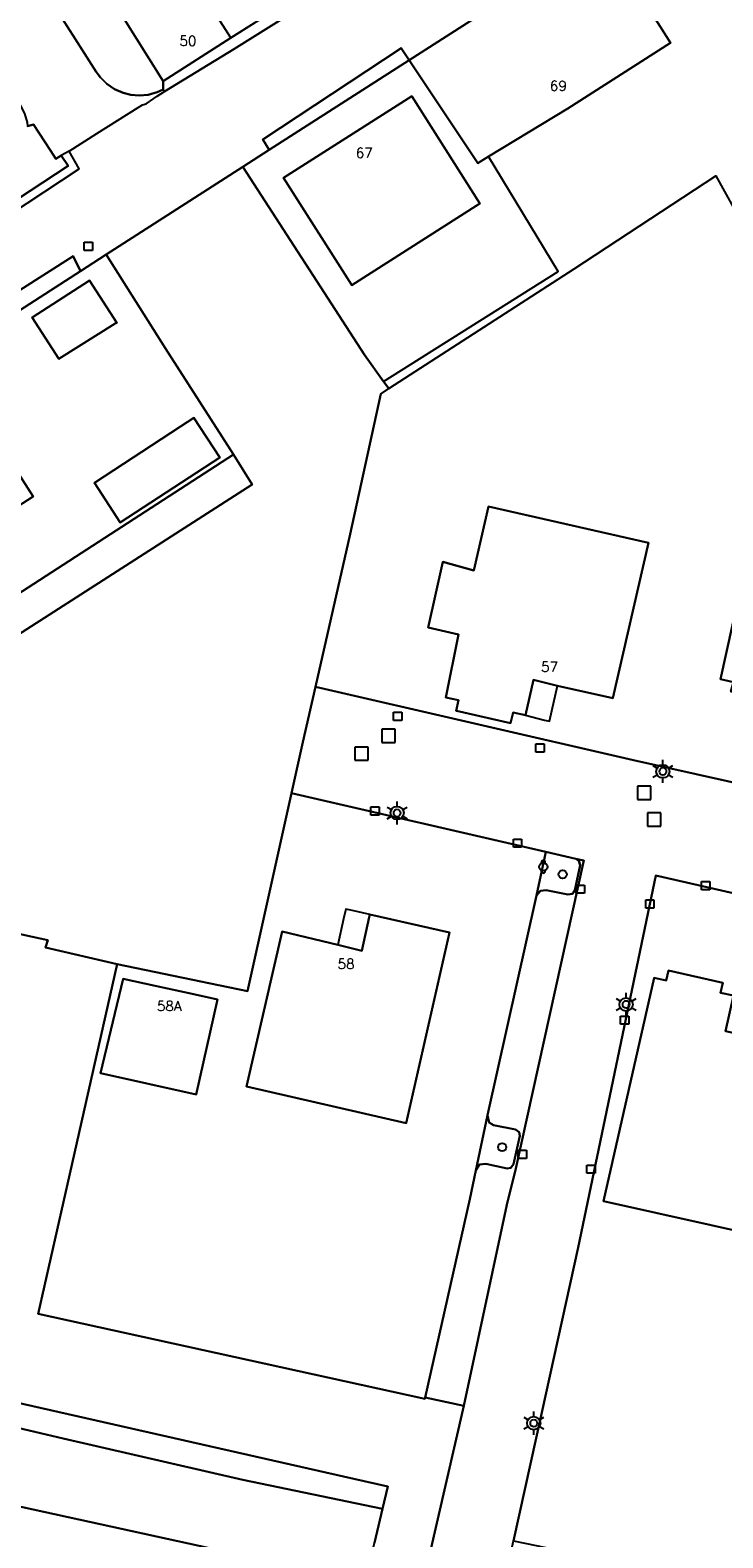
# Model space of a CAD drawing. Header units: metres. Extents: x 108000 to 109000, y 423600 to 424200.
# Tile 38 of 106: x 108467 to 108509, y 423677 to 423768. Entities that reach past the tile are written whole.
import ezdxf

# ---------------------------------------------------------------- set-up
doc = ezdxf.new("R2010")
doc.units = ezdxf.units.M
doc.header["$MEASUREMENT"] = 0
for name, color, linetype in [('bak', 10, 'Continuous'), ('Boomspiegel', 10, 'Continuous'), ('Erf', 10, 'Continuous'), ('gesloten verharding', 10, 'Continuous'), ('groenvoorziening', 10, 'Continuous'), ('Huisnummers', 10, 'Continuous'), ('inspectie- _rioolput', 10, 'Continuous'), ('kolk', 10, 'Continuous'), ('lichtmast', 10, 'Continuous'), ('loofbos', 10, 'Continuous'), ('Luifel', 10, 'Continuous'), ('oever_ slootkant', 10, 'Continuous'), ('onverhard', 10, 'Continuous'), ('pand', 10, 'Continuous'), ('Parkeervlak', 10, 'Continuous'), ('rijbaan lokale weg', 10, 'Continuous'), ('vegetatieobject', 10, 'Continuous'), ('Voetpad', 10, 'Continuous'), ('Walbescherming', 10, 'Continuous'), ('waterloop_ sloot', 10, 'Continuous'), ('zand', 10, 'Continuous')]:
    doc.layers.add(name, color=color, linetype=linetype)
doc.styles.get("Standard").update_dxf_attribs({"font": 'txt.shx'})

msp = doc.modelspace()

# ---------------------------------------------------------------- linework, layer by layer
at = {"layer": 'bak', "color": 32, "true_color": 0xe17500}
msp.add_circle((108498.521, 423717.828), 0.25, dxfattribs=at)
for centre, start, end in [((108498.521, 423718.078), 345.52249, 194.47751), ((108498.521, 423717.578), 165.52249, 14.47751)]:
    msp.add_arc(centre, 0.125, start, end, dxfattribs=at)
at = {"layer": 'Boomspiegel', "color": 32, "true_color": 0xe17500}
for points in [[(108500.757, 423717.928), (108500.683, 423718.192), (108500.487, 423718.321), (108498.671, 423718.74), (108498.116, 423716.098), (108498.344, 423716.372), (108498.691, 423716.422), (108500.005, 423716.15), (108500.289, 423716.194), (108500.426, 423716.417), (108500.757, 423717.928)], [(108494.443, 423699.456), (108494.661, 423699.806), (108495.043, 423699.86), (108496.342, 423699.574), (108496.56, 423699.617), (108496.713, 423699.843), (108497.103, 423701.541), (108497.064, 423701.768), (108496.841, 423701.926), (108495.505, 423702.203), (108495.244, 423702.354), (108495.151, 423702.798), (108494.443, 423699.456)]]:
    msp.add_lwpolyline(points, dxfattribs=at)
at = {"layer": 'Erf', "color": 52, "true_color": 0xd2d200}
msp.add_line((108488.851, 423747.205), (108489.164, 423746.775), dxfattribs=at)
for points in [[(108529.604, 423764.328), (108532.264, 423770.375), (108530.67, 423771.076), (108531.586, 423773.159), (108524.17, 423776.88), (108522.941, 423775.987), (108525.705, 423772.02), (108527.456, 423769.659), (108524.997, 423767.791), (108525.595, 423766.981), (108523.032, 423765.217), (108520.609, 423768.471), (108517.846, 423772.438), (108517.223, 423773.572), (108515.293, 423776.149), (108509.966, 423772.253), (108506.554, 423776.919), (108502.146, 423774.151), (108506.232, 423767.697), (108500.014, 423763.715), (108495.206, 423760.802)], [(108468.429, 423770.681), (108471.441, 423765.94), (108471.69, 423765.6), (108472.089, 423765.205), (108472.552, 423764.888), (108473.066, 423764.661), (108473.543, 423764.541), (108474.032, 423764.499), (108474.592, 423764.546), (108475.133, 423764.694), (108475.501, 423764.867), (108475.491, 423765.371), (108471.453, 423771.815)], [(108495.206, 423760.802), (108494.549, 423760.404), (108490.393, 423766.639), (108481.913, 423761.208), (108480.328, 423760.193), (108487.686, 423748.808), (108488.851, 423747.205)], [(108490.551, 423764.469), (108494.685, 423757.975), (108486.918, 423753.031), (108482.784, 423759.525), (108490.551, 423764.469)], [(108488.851, 423747.205), (108499.421, 423753.844), (108495.206, 423760.802)], [(108489.164, 423746.775), (108500.395, 423754.023), (108508.969, 423759.631), (108510.657, 423756.619), (108518.136, 423757.555), (108523.278, 423758.168), (108522.619, 423756.724), (108530.154, 423755.125), (108537.154, 423753.613), (108544.543, 423751.727)], [(108472.038, 423754.871), (108470.479, 423753.867), (108453.253, 423742.776)], [(108458.417, 423728.987), (108479.763, 423742.771), (108475.635, 423749.186), (108472.038, 423754.871)], [(108471.039, 423753.307), (108472.684, 423750.753), (108472.596, 423750.698), (108469.181, 423748.57), (108467.566, 423751.064), (108471.039, 423753.307)], [(108489.164, 423746.775), (108488.673, 423746.458), (108486.815, 423737.962), (108484.715, 423728.711), (108503.991, 423724.289), (108517.443, 423721.267), (108534.352, 423717.426), (108534.02, 423715.933), (108541.446, 423714.268), (108541.642, 423715.191), (108546.92, 423739.435), (108549.319, 423750.508), (108545.104, 423751.584)], [(108467.617, 423740.231), (108460.128, 423735.422), (108455.575, 423742.456), (108463.116, 423747.241), (108467.617, 423740.231)], [(108471.334, 423741.073), (108476.547, 423744.464), (108477.363, 423744.994), (108478.924, 423742.593), (108472.895, 423738.672), (108471.334, 423741.073)], [(108516.015, 423729.916), (108514.547, 423730.24), (108514.081, 423728.125), (108513.349, 423728.279), (108513.209, 423727.68), (108509.889, 423728.435), (108510.041, 423729.009), (108509.262, 423729.181), (108512.241, 423742.707), (108522.004, 423740.552), (108519.45, 423729.283), (108519.42, 423729.164), (108519.155, 423729.222), (108516.015, 423729.916)], [(108499.372, 423728.782), (108497.921, 423729.139), (108497.44, 423726.995), (108496.693, 423727.166), (108496.543, 423726.526), (108493.265, 423727.263), (108493.238, 423727.273), (108493.38, 423727.921), (108492.622, 423728.084), (108493.388, 423731.891), (108491.543, 423732.319), (108492.44, 423736.292), (108494.31, 423735.768), (108495.211, 423739.639), (108504.886, 423737.432), (108502.729, 423728.035), (108499.372, 423728.782)], [(108498.671, 423718.74), (108483.272, 423722.295), (108480.601, 423710.299), (108472.706, 423711.947), (108469.841, 423699.249), (108467.922, 423690.777), (108478.757, 423688.397), (108491.342, 423685.64), (108491.358, 423685.711), (108494.064, 423697.726), (108494.443, 423699.456), (108495.151, 423702.798), (108498.116, 423716.098), (108498.671, 423718.74)], [(108540.7, 423710.764), (108533.234, 423712.439), (108532.947, 423711.065), (108516.127, 423714.838), (108505.339, 423717.305), (108500.631, 423694.787), (108498.422, 423684.799), (108496.713, 423677.033), (108499.358, 423676.497), (108513.966, 423673.536), (108529.756, 423670.297), (108530.405, 423670.497), (108531.078, 423670.772), (108531.556, 423671.327), (108531.962, 423671.814), (108532, 423671.86), (108532.134, 423672.203), (108532.248, 423672.495), (108532.477, 423673.176), (108532.652, 423673.821), (108540.7, 423710.764)], [(108492.844, 423713.861), (108490.22, 423702.325), (108480.55, 423704.525), (108482.704, 423713.924), (108486.069, 423713.105), (108487.524, 423712.751), (108487.983, 423714.783), (108488.02, 423714.943), (108492.844, 423713.861)], [(108511.025, 423707.555), (108514.416, 423706.802), (108511.864, 423695.441), (108502.171, 423697.592), (108505.241, 423711.104), (108505.961, 423710.944), (108506.1, 423711.557), (108509.397, 423710.817), (108509.256, 423710.213), (108510.035, 423710.04), (108509.559, 423707.88), (108511.025, 423707.555)], [(108475.012, 423710.628), (108477.244, 423710.141), (108478.784, 423709.805), (108477.491, 423704.06), (108471.694, 423705.345), (108473.063, 423711.054), (108475.012, 423710.628)], [(108487.724, 423674.551), (108435.497, 423685.964), (108435.932, 423685.613), (108430.265, 423662.804)]]:
    msp.add_lwpolyline(points, dxfattribs=at)
at = {"layer": 'gesloten verharding', "color": 255}
for points in [[(108475.501, 423764.867), (108475.504, 423764.862), (108475.571, 423764.742), (108479.786, 423767.304), (108501.717, 423781.03), (108507.119, 423784.878), (108511.458, 423787.77), (108511.244, 423788.064), (108505.85, 423784.658), (108501.444, 423781.877), (108497.216, 423779.193), (108492.812, 423776.391), (108488.583, 423773.7), (108484.28, 423770.963), (108479.599, 423767.985), (108475.491, 423765.371), (108475.501, 423764.867)], [(108489.914, 423767.356), (108481.538, 423761.832), (108481.913, 423761.208), (108490.393, 423766.639), (108489.914, 423767.356)], [(108470.479, 423753.867), (108470.039, 423754.777), (108463.343, 423750.515), (108462.467, 423749.937), (108440.995, 423736.222), (108435.248, 423732.549), (108433.332, 423731.329), (108432.191, 423730.622), (108404.3, 423712.812), (108404.275, 423711.625), (108411.723, 423716.22), (108411.825, 423716.047), (108426.595, 423725.543), (108434.202, 423730.373), (108453.253, 423742.776), (108470.479, 423753.867)]]:
    msp.add_lwpolyline(points, dxfattribs=at)
at = {"layer": 'groenvoorziening', "color": 3}
for points in [[(108480.328, 423760.193), (108472.038, 423754.871), (108475.635, 423749.186), (108479.763, 423742.771), (108480.892, 423740.97), (108458.484, 423726.606)], [(108460.978, 423715.019), (108468.513, 423713.398), (108468.364, 423712.948), (108472.706, 423711.947), (108480.601, 423710.299), (108483.272, 423722.295), (108483.958, 423725.377), (108484.715, 423728.711), (108486.815, 423737.962), (108488.673, 423746.458), (108489.164, 423746.775), (108488.851, 423747.205), (108487.686, 423748.808), (108480.328, 423760.193)]]:
    msp.add_lwpolyline(points, dxfattribs=at)
at = {"layer": 'inspectie- _rioolput', "color": 30}
for p, q in [((108489.549, 423726.159), (108488.749, 423726.159)), ((108488.749, 423726.159), (108488.749, 423725.359)), ((108489.549, 423725.359), (108489.549, 423726.159)), ((108487.906, 423725.072), (108487.106, 423725.072)), ((108487.106, 423725.072), (108487.106, 423724.272)), ((108487.906, 423724.272), (108487.906, 423725.072)), ((108488.749, 423725.359), (108489.549, 423725.359)), ((108487.106, 423724.272), (108487.906, 423724.272)), ((108505.032, 423722.705), (108504.232, 423722.705)), ((108504.232, 423722.705), (108504.232, 423721.905)), ((108505.032, 423721.905), (108505.032, 423722.705)), ((108504.232, 423721.905), (108505.032, 423721.905)), ((108505.641, 423721.085), (108504.841, 423721.085)), ((108504.841, 423721.085), (108504.841, 423720.285)), ((108504.841, 423720.285), (108505.641, 423720.285)), ((108505.641, 423720.285), (108505.641, 423721.085))]:
    msp.add_line(p, q, dxfattribs=at)
at = {"layer": 'kolk', "color": 30, "true_color": 0xf07a00}
for p, q in [((108470.719, 423755.122), (108470.719, 423755.622)), ((108470.719, 423755.622), (108471.219, 423755.622)), ((108471.219, 423755.122), (108470.719, 423755.122)), ((108471.219, 423755.622), (108471.219, 423755.122)), ((108489.444, 423726.692), (108489.444, 423727.192)), ((108489.444, 423727.192), (108489.944, 423727.192)), ((108489.944, 423726.692), (108489.444, 423726.692)), ((108489.944, 423727.192), (108489.944, 423726.692)), ((108498.069, 423724.774), (108498.069, 423725.274)), ((108498.069, 423725.274), (108498.569, 423725.274)), ((108498.569, 423725.274), (108498.569, 423724.774)), ((108498.569, 423724.774), (108498.069, 423724.774)), ((108488.072, 423720.95), (108488.072, 423721.45)), ((108488.072, 423721.45), (108488.572, 423721.45)), ((108488.572, 423721.45), (108488.572, 423720.95)), ((108488.572, 423720.95), (108488.072, 423720.95)), ((108496.707, 423719.009), (108496.707, 423719.509)), ((108496.707, 423719.509), (108497.207, 423719.509)), ((108497.207, 423719.509), (108497.207, 423719.009)), ((108497.207, 423719.009), (108496.707, 423719.009)), ((108500.508, 423716.225), (108500.508, 423716.725)), ((108500.508, 423716.725), (108501.008, 423716.725)), ((108501.008, 423716.725), (108501.008, 423716.225)), ((108508.112, 423716.442), (108508.112, 423716.942)), ((108508.112, 423716.942), (108508.612, 423716.942)), ((108508.612, 423716.942), (108508.612, 423716.442)), ((108501.008, 423716.225), (108500.508, 423716.225)), ((108504.726, 423715.336), (108504.726, 423715.836)), ((108504.726, 423715.836), (108505.226, 423715.836)), ((108505.226, 423715.836), (108505.226, 423715.336)), ((108508.612, 423716.442), (108508.112, 423716.442)), ((108505.226, 423715.336), (108504.726, 423715.336)), ((108503.193, 423708.299), (108503.193, 423708.799)), ((108503.193, 423708.799), (108503.693, 423708.799)), ((108503.693, 423708.799), (108503.693, 423708.299)), ((108503.693, 423708.299), (108503.193, 423708.299)), ((108496.996, 423700.184), (108496.996, 423700.684)), ((108496.996, 423700.684), (108497.496, 423700.684)), ((108497.496, 423700.184), (108496.996, 423700.184)), ((108497.496, 423700.684), (108497.496, 423700.184)), ((108501.165, 423699.284), (108501.165, 423699.784)), ((108501.165, 423699.784), (108501.665, 423699.784)), ((108501.665, 423699.284), (108501.165, 423699.284)), ((108501.665, 423699.784), (108501.665, 423699.284))]:
    msp.add_line(p, q, dxfattribs=at)
at = {"layer": 'lichtmast', "color": 1}
for p, q in [((108505.159, 423723.953), (108505.419, 423723.803)), ((108505.765, 423724.003), (108505.765, 423724.303)), ((108506.111, 423723.803), (108506.371, 423723.953)), ((108505.159, 423723.253), (108505.419, 423723.403)), ((108505.765, 423722.903), (108505.765, 423723.203)), ((108506.111, 423723.403), (108506.371, 423723.253)), ((108489.059, 423721.437), (108489.319, 423721.287)), ((108489.665, 423721.487), (108489.665, 423721.787)), ((108490.011, 423721.287), (108490.271, 423721.437)), ((108489.059, 423720.737), (108489.319, 423720.887)), ((108489.665, 423720.387), (108489.665, 423720.687)), ((108490.011, 423720.887), (108490.271, 423720.737)), ((108503.535, 423709.901), (108503.535, 423710.201)), ((108502.929, 423709.851), (108503.189, 423709.701)), ((108502.929, 423709.151), (108503.189, 423709.301)), ((108503.881, 423709.701), (108504.141, 423709.851)), ((108503.881, 423709.301), (108504.141, 423709.151)), ((108503.535, 423708.801), (108503.535, 423709.101)), ((108497.942, 423684.566), (108497.942, 423684.866)), ((108497.336, 423684.516), (108497.596, 423684.366)), ((108497.336, 423683.816), (108497.596, 423683.966)), ((108497.942, 423683.466), (108497.942, 423683.766)), ((108498.288, 423684.366), (108498.548, 423684.516)), ((108498.288, 423683.966), (108498.548, 423683.816))]:
    msp.add_line(p, q, dxfattribs=at)
for centre in [(108505.765, 423723.603), (108489.665, 423721.087), (108503.535, 423709.501), (108497.942, 423684.166)]:
    msp.add_circle(centre, 0.4, dxfattribs=at)
for centre in [(108505.765, 423723.603), (108489.665, 423721.087), (108503.535, 423709.501), (108497.942, 423684.166)]:
    msp.add_ellipse(centre, major_axis=(0.001, 0.226), ratio=0.911522, dxfattribs=at)
at = {"layer": 'loofbos', "color": 94, "true_color": 0x009600}
for points in [[(108491.084, 423673.817), (108493.703, 423685.205), (108491.358, 423685.711), (108491.342, 423685.64), (108478.757, 423688.397), (108467.922, 423690.777), (108469.841, 423699.249), (108472.706, 423711.947), (108468.364, 423712.948), (108468.513, 423713.398), (108460.978, 423715.019), (108463.718, 423726.848), (108445.483, 423714.886), (108421.279, 423699.595), (108425.189, 423698.952), (108438.888, 423695.399), (108439.76, 423695.093), (108442.574, 423691.157)], [(108442.574, 423691.157), (108442.86, 423690.755), (108461.598, 423686.547), (108487.044, 423680.791), (108489.108, 423680.332), (108488.783, 423678.975), (108488.294, 423676.93)]]:
    msp.add_lwpolyline(points, dxfattribs=at)
at = {"layer": 'Luifel', "color": 32, "true_color": 0xe17500}
for points in [[(108497.44, 423726.995), (108498.602, 423726.711), (108498.897, 423726.651), (108499.038, 423727.275), (108499.372, 423728.782), (108497.921, 423729.139), (108497.44, 423726.995)], [(108486.069, 423713.105), (108487.524, 423712.751), (108487.983, 423714.783), (108488.02, 423714.943), (108486.854, 423715.205), (108486.55, 423715.273), (108486.419, 423714.685), (108486.069, 423713.105)]]:
    msp.add_lwpolyline(points, dxfattribs=at)
at = {"layer": 'oever_ slootkant', "color": 92, "true_color": 0x00c300}
msp.add_lwpolyline([(108455.698, 423686.471), (108469.43, 423683.243), (108480.314, 423680.739), (108488.783, 423678.975), (108489.108, 423680.332), (108487.044, 423680.791), (108461.598, 423686.547)], dxfattribs=at)
at = {"layer": 'onverhard', "color": 255}
msp.add_lwpolyline([(108439.284, 423716.697), (108440.404, 423715.007), (108458.484, 423726.606), (108480.892, 423740.97), (108479.763, 423742.771), (108458.417, 423728.987), (108439.284, 423716.697)], dxfattribs=at)
at = {"layer": 'pand', "color": 1}
for q in [(108474.563, 423775.901), (108484.28, 423770.963)]:
    msp.add_line((108479.599, 423767.985), q, dxfattribs=at)
for points in [[(108474.563, 423775.901), (108472.58, 423774.653), (108473.202, 423773.635), (108471.926, 423772.768), (108471.453, 423771.815), (108475.491, 423765.371), (108479.599, 423767.985)], [(108502.146, 423774.151), (108499.923, 423772.748), (108490.393, 423766.639), (108494.549, 423760.404), (108495.206, 423760.802), (108500.014, 423763.715), (108506.232, 423767.697), (108502.146, 423774.151)], [(108490.551, 423764.469), (108482.784, 423759.525), (108486.918, 423753.031), (108494.685, 423757.975), (108490.551, 423764.469)], [(108472.596, 423750.698), (108472.684, 423750.753), (108471.039, 423753.307), (108467.566, 423751.064), (108469.181, 423748.57), (108472.596, 423750.698)], [(108455.575, 423742.456), (108460.128, 423735.422), (108467.617, 423740.231), (108463.116, 423747.241), (108455.575, 423742.456)], [(108477.363, 423744.994), (108476.547, 423744.464), (108471.334, 423741.073), (108472.895, 423738.672), (108478.924, 423742.593), (108477.363, 423744.994)], [(108514.081, 423728.125), (108514.547, 423730.24), (108516.015, 423729.916), (108519.155, 423729.222), (108519.42, 423729.164), (108519.45, 423729.283), (108522.004, 423740.552), (108512.241, 423742.707), (108509.262, 423729.181), (108510.041, 423729.009), (108509.889, 423728.435), (108513.209, 423727.68), (108513.349, 423728.279), (108514.081, 423728.125)], [(108497.44, 423726.995), (108497.921, 423729.139), (108499.372, 423728.782), (108502.729, 423728.035), (108504.886, 423737.432), (108495.211, 423739.639), (108494.31, 423735.768), (108492.44, 423736.292), (108491.543, 423732.319), (108493.388, 423731.891), (108492.622, 423728.084), (108493.38, 423727.921), (108493.238, 423727.273), (108493.265, 423727.263), (108496.543, 423726.526), (108496.693, 423727.166), (108497.44, 423726.995)], [(108486.069, 423713.105), (108482.704, 423713.924), (108480.55, 423704.525), (108490.22, 423702.325), (108492.844, 423713.861), (108488.02, 423714.943), (108487.983, 423714.783), (108487.524, 423712.751), (108486.069, 423713.105)], [(108514.416, 423706.802), (108511.025, 423707.555), (108509.559, 423707.88), (108510.035, 423710.04), (108509.256, 423710.213), (108509.397, 423710.817), (108506.1, 423711.557), (108505.961, 423710.944), (108505.241, 423711.104), (108502.171, 423697.592), (108511.864, 423695.441), (108514.416, 423706.802)], [(108477.244, 423710.141), (108475.012, 423710.628), (108473.063, 423711.054), (108471.694, 423705.345), (108477.491, 423704.06), (108478.784, 423709.805), (108477.244, 423710.141)]]:
    msp.add_lwpolyline(points, dxfattribs=at)
at = {"layer": 'Parkeervlak', "color": 255}
msp.add_lwpolyline([(108500.972, 423718.209), (108500.487, 423718.321), (108500.683, 423718.192), (108500.757, 423717.928), (108500.426, 423716.417), (108500.289, 423716.194), (108500.005, 423716.15), (108498.691, 423716.422), (108498.344, 423716.372), (108498.116, 423716.098), (108495.151, 423702.798), (108495.244, 423702.354), (108495.505, 423702.203), (108496.841, 423701.926), (108497.064, 423701.768), (108497.103, 423701.541), (108496.713, 423699.843), (108496.56, 423699.617), (108496.342, 423699.574), (108495.043, 423699.86), (108494.661, 423699.806), (108494.443, 423699.456), (108494.064, 423697.726), (108491.358, 423685.711), (108493.703, 423685.205), (108496.303, 423697.365), (108496.85, 423699.565), (108500.972, 423718.209)], dxfattribs=at)
at = {"layer": 'rijbaan lokale weg', "color": 255}
msp.add_line((108469.793, 423761.13), (108469.316, 423760.869), dxfattribs=at)
for points in [[(108513.754, 423798.33), (108514.518, 423796.409), (108514.745, 423794.88), (108514.858, 423792.841), (108514.454, 423791.06), (108513.632, 423789.572), (108511.244, 423788.064), (108511.458, 423787.77), (108507.119, 423784.878), (108501.717, 423781.03), (108479.786, 423767.304), (108475.571, 423764.742)], [(108460.117, 423774.364), (108464.276, 423767.973), (108466.855, 423763.882), (108467.089, 423763.415), (108467.249, 423762.876), (108467.278, 423762.639), (108467.644, 423762.749), (108468.668, 423761.165), (108468.986, 423760.674), (108469.316, 423760.869)], [(108463.343, 423750.515), (108470.039, 423754.777), (108470.479, 423753.867), (108472.038, 423754.871), (108480.328, 423760.193), (108481.913, 423761.208), (108481.538, 423761.832), (108489.914, 423767.356), (108490.393, 423766.639), (108499.923, 423772.748)], [(108475.571, 423764.742), (108475.504, 423764.862), (108475.501, 423764.867), (108475.133, 423764.694), (108474.592, 423764.546), (108474.032, 423764.499), (108473.543, 423764.541), (108473.066, 423764.661), (108472.552, 423764.888), (108472.089, 423765.205), (108471.69, 423765.6), (108471.441, 423765.94), (108468.429, 423770.681)], [(108469.793, 423761.13), (108471.472, 423762.193), (108473.987, 423763.775), (108474.245, 423763.945), (108474.461, 423764.003), (108474.93, 423764.317), (108475.133, 423764.462), (108475.571, 423764.742)], [(108469.316, 423760.869), (108469.74, 423760.241), (108465.913, 423757.725)], [(108466.192, 423757.278), (108470.407, 423760.067), (108469.793, 423761.13)], [(108517.443, 423721.267), (108503.991, 423724.289), (108484.715, 423728.711), (108483.958, 423725.377), (108483.272, 423722.295), (108498.671, 423718.74), (108500.487, 423718.321)], [(108500.487, 423718.321), (108500.972, 423718.209), (108496.85, 423699.565), (108496.303, 423697.365), (108493.703, 423685.205), (108491.084, 423673.817), (108491.046, 423673.653), (108488.494, 423662.554), (108485.088, 423646.811), (108489.794, 423645.808), (108495.767, 423672.783), (108496.713, 423677.033), (108498.422, 423684.799), (108500.631, 423694.787), (108505.339, 423717.305), (108516.127, 423714.838)]]:
    msp.add_lwpolyline(points, dxfattribs=at)
at = {"layer": 'vegetatieobject', "color": 3}
for centre in [(108499.693, 423717.372), (108496.028, 423700.865)]:
    msp.add_circle(centre, 0.25, dxfattribs=at)
at = {"layer": 'Voetpad', "color": 255}
msp.add_lwpolyline([(108465.913, 423757.725), (108469.74, 423760.241), (108469.316, 423760.869), (108468.986, 423760.674), (108468.668, 423761.165), (108467.644, 423762.749), (108467.278, 423762.639)], dxfattribs=at)
at = {"layer": 'Walbescherming', "color": 255}
msp.add_line((108435.497, 423685.964), (108487.724, 423674.551), dxfattribs=at)
at = {"layer": 'waterloop_ sloot', "color": 5}
msp.add_lwpolyline([(108436.591, 423690.596), (108435.497, 423685.964), (108487.724, 423674.551), (108488.15, 423676.328), (108488.294, 423676.93), (108488.783, 423678.975), (108480.314, 423680.739), (108469.43, 423683.243), (108455.698, 423686.471), (108444.724, 423688.995), (108442.152, 423690.011), (108441.295, 423691.423)], dxfattribs=at)
at = {"layer": 'zand', "color": 255}
for points in [[(108500.757, 423717.928), (108500.683, 423718.192), (108500.487, 423718.321), (108498.671, 423718.74), (108498.116, 423716.098), (108498.344, 423716.372), (108498.691, 423716.422), (108500.005, 423716.15), (108500.289, 423716.194), (108500.426, 423716.417), (108500.757, 423717.928)], [(108494.443, 423699.456), (108494.661, 423699.806), (108495.043, 423699.86), (108496.342, 423699.574), (108496.56, 423699.617), (108496.713, 423699.843), (108497.103, 423701.541), (108497.064, 423701.768), (108496.841, 423701.926), (108495.505, 423702.203), (108495.244, 423702.354), (108495.151, 423702.798), (108494.443, 423699.456)]]:
    msp.add_lwpolyline(points, dxfattribs=at)

# ---------------------------------------------------------------- texts
at = {"layer": 'Huisnummers', "color": 255}
for s, p in [('50', (108476.479, 423767.507)), ('69', (108498.917, 423764.787)), ('67', (108487.163, 423760.731)), ('57', (108498.385, 423729.632)), ('58', (108486.06, 423711.656)), ('58A', (108475.115, 423709.108))]:
    msp.add_text(s, height=0.6, dxfattribs=at).set_placement(p)

doc.saveas('drawing.dxf')
